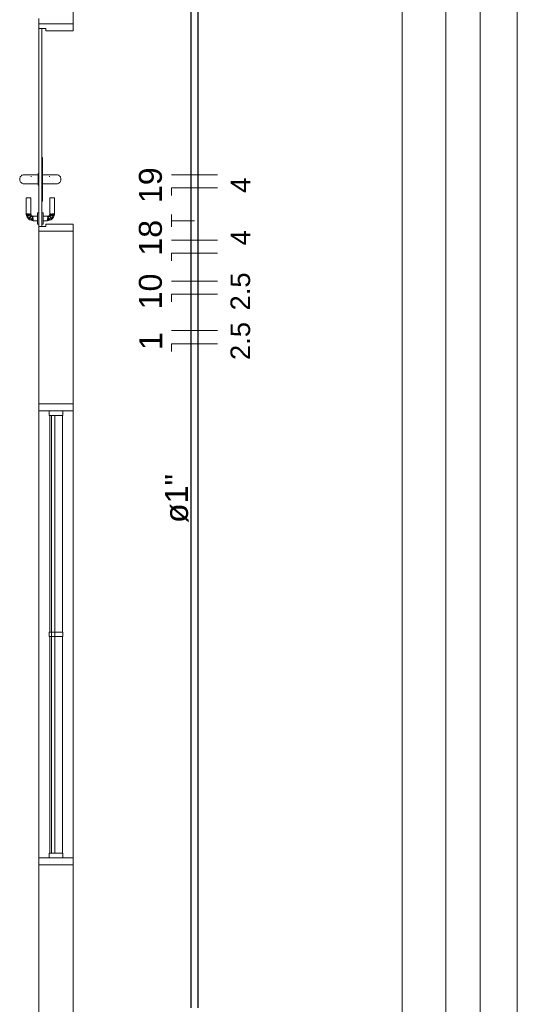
# Model space of a CAD drawing. Header units: millimetres. Extents: x 4480191 to 4481199, y -30324204 to -30323479.
# Tile 214 of 243: x 4480203 to 4480207, y -30323768 to -30323759. Entities that reach past the tile are written whole.
import ezdxf

# ---------------------------------------------------------------- set-up
doc = ezdxf.new("R2010")
doc.units = ezdxf.units.MM
doc.linetypes.add('NULL', pattern=[0])
for name, color, linetype, lineweight in [('EL-Condutos QD (Teto)', 32, 'Continuous', 25), ('EL-Fios (Fase 3) QD', 1, 'Continuous', 15), ('EL-Fios (Neutro) QD', 5, 'Continuous', 15), ('EL-Fios (Terra) QD', 94, 'Continuous', 15), ('EL-Textos conduto QD', 7, 'Continuous', 9), ('EL-Textos fios QD', 7, 'Continuous', 9), ('IFC-Janela-Contorno', 142, 'Continuous', 5), ('IFC-Parede padrão-Contorno', 44, 'Continuous', 5), ('IFC-Parede-Contorno', 42, 'Continuous', 5), ('IFC-Porta-Contorno', 142, 'Continuous', 5)]:
    doc.layers.add(name, color=color, linetype=linetype, lineweight=lineweight)
doc.styles.add('ARIAL', font='arial.ttf')

msp = doc.modelspace()

# ---------------------------------------------------------------- linework, layer by layer
at = {"layer": 'EL-Condutos QD (Teto)'}
for p, q in [((4480204.3135, -30323758.5736), (4480204.3135, -30323759.3687)), ((4480204.3786, -30323759.3687), (4480204.3786, -30323758.5736)), ((4480204.3135, -30323759.3687), (4480204.3135, -30323760.1315)), ((4480204.3786, -30323760.1315), (4480204.3786, -30323759.3687)), ((4480204.3135, -30323760.1315), (4480204.3135, -30323760.8671)), ((4480204.3786, -30323760.8671), (4480204.3786, -30323760.1315)), ((4480204.3135, -30323760.8671), (4480204.3135, -30323761.5804)), ((4480204.3786, -30323761.5804), (4480204.3786, -30323760.8671)), ((4480204.3135, -30323761.5804), (4480204.3135, -30323762.2761)), ((4480204.3786, -30323762.2761), (4480204.3786, -30323761.5804)), ((4480204.3135, -30323762.2761), (4480204.3135, -30323762.9592)), ((4480204.3786, -30323762.9592), (4480204.3786, -30323762.2761)), ((4480204.3135, -30323762.9592), (4480204.3135, -30323763.6347)), ((4480204.3786, -30323763.6347), (4480204.3786, -30323762.9592)), ((4480204.3135, -30323763.6347), (4480204.3135, -30323764.3074)), ((4480204.3786, -30323764.3074), (4480204.3786, -30323763.6347)), ((4480204.3135, -30323764.3074), (4480204.3135, -30323764.9823)), ((4480204.3786, -30323764.9823), (4480204.3786, -30323764.3074)), ((4480204.3135, -30323764.9823), (4480204.3135, -30323765.6641)), ((4480204.3786, -30323765.6641), (4480204.3786, -30323764.9823)), ((4480204.3135, -30323765.6641), (4480204.3135, -30323766.3579)), ((4480204.3786, -30323766.3579), (4480204.3786, -30323765.6641)), ((4480204.3135, -30323766.3579), (4480204.3135, -30323767.0685)), ((4480204.3786, -30323767.0685), (4480204.3786, -30323766.3579)), ((4480204.3135, -30323767.0685), (4480204.3135, -30323767.8009)), ((4480204.3786, -30323767.8009), (4480204.3786, -30323767.0685))]:
    msp.add_line(p, q, dxfattribs=at)
at = {"layer": 'EL-Fios (Fase 3) QD'}
for p, q in [((4480204.5457, -30323760.5683), (4480204.1457, -30323760.5683)), ((4480204.5457, -30323761.1351), (4480204.1457, -30323761.1351)), ((4480204.5457, -30323761.4905), (4480204.1457, -30323761.4905)), ((4480204.5457, -30323761.9206), (4480204.1457, -30323761.9206))]:
    msp.add_line(p, q, dxfattribs=at)
at = {"layer": 'EL-Fios (Neutro) QD'}
for p, q in [((4480204.5457, -30323760.6826), (4480204.1457, -30323760.6826)), ((4480204.1457, -30323760.6826), (4480204.1457, -30323760.7493)), ((4480204.5457, -30323761.2493), (4480204.1457, -30323761.2493)), ((4480204.1457, -30323761.2493), (4480204.1457, -30323761.316)), ((4480204.5457, -30323761.6048), (4480204.1457, -30323761.6048)), ((4480204.1457, -30323761.6048), (4480204.1457, -30323761.6715)), ((4480204.5457, -30323762.0348), (4480204.1457, -30323762.0348)), ((4480204.1457, -30323762.0348), (4480204.1457, -30323762.1015))]:
    msp.add_line(p, q, dxfattribs=at)
at = {"layer": 'EL-Fios (Terra) QD'}
for p, q in [((4480204.1457, -30323761.0208), (4480204.1457, -30323760.9141)), ((4480204.3457, -30323760.9675), (4480204.1457, -30323760.9675))]:
    msp.add_line(p, q, dxfattribs=at)
at = {"layer": 'IFC-Janela-Contorno', "color": 8, "lineweight": 5}
for p, q in [((4480202.9933, -30323762.5572), (4480203.2606, -30323762.5572)), ((4480202.9933, -30323762.564), (4480202.9933, -30323762.5572)), ((4480202.9933, -30323762.6172), (4480202.9933, -30323762.564)), ((4480202.9933, -30323764.3194), (4480202.9933, -30323762.6172)), ((4480202.9933, -30323762.6172), (4480203.0193, -30323762.6172)), ((4480203.0193, -30323762.6172), (4480203.2933, -30323762.6172)), ((4480203.0833, -30323762.6544), (4480203.0833, -30323762.6172)), ((4480203.2033, -30323762.62), (4480203.2033, -30323762.6172)), ((4480203.2033, -30323762.6572), (4480203.2033, -30323762.62)), ((4480203.2933, -30323762.6122), (4480203.2933, -30323762.5572)), ((4480203.2933, -30323762.6172), (4480203.2933, -30323762.6122)), ((4480203.2933, -30323766.4972), (4480203.2933, -30323762.6172)), ((4480203.0833, -30323762.6572), (4480203.0833, -30323762.6544)), ((4480203.0833, -30323762.6572), (4480203.1949, -30323762.6572)), ((4480203.0883, -30323764.5372), (4480203.0883, -30323762.6572)), ((4480203.1033, -30323766.1912), (4480203.1033, -30323762.6572)), ((4480203.1333, -30323762.9232), (4480203.1333, -30323762.6572)), ((4480203.1949, -30323762.6572), (4480203.2033, -30323762.6572)), ((4480203.1983, -30323764.5372), (4480203.1983, -30323762.6572)), ((4480203.1333, -30323766.4572), (4480203.1333, -30323762.9232)), ((4480202.9933, -30323766.4972), (4480202.9933, -30323764.3194)), ((4480203.0833, -30323764.5372), (4480203.0917, -30323764.5372)), ((4480203.0833, -30323764.5744), (4480203.0833, -30323764.5372)), ((4480203.0833, -30323764.5772), (4480203.0833, -30323764.5744)), ((4480203.0833, -30323764.5772), (4480203.1949, -30323764.5772)), ((4480203.0883, -30323766.4572), (4480203.0883, -30323764.5772)), ((4480203.0917, -30323764.5372), (4480203.2033, -30323764.5372)), ((4480203.1949, -30323764.5772), (4480203.2033, -30323764.5772)), ((4480203.1983, -30323766.4572), (4480203.1983, -30323764.5772)), ((4480203.2033, -30323764.54), (4480203.2033, -30323764.5372)), ((4480203.2033, -30323764.5772), (4480203.2033, -30323764.54)), ((4480203.1033, -30323766.4572), (4480203.1033, -30323766.1912)), ((4480203.0833, -30323766.4572), (4480203.0917, -30323766.4572)), ((4480203.0833, -30323766.4944), (4480203.0833, -30323766.4572)), ((4480203.0917, -30323766.4572), (4480203.2033, -30323766.4572)), ((4480203.2033, -30323766.46), (4480203.2033, -30323766.4572)), ((4480203.2033, -30323766.4972), (4480203.2033, -30323766.46)), ((4480202.9933, -30323766.4972), (4480203.0833, -30323766.4972)), ((4480202.9933, -30323766.4972), (4480203.2674, -30323766.4972)), ((4480202.9933, -30323766.5023), (4480202.9933, -30323766.4972)), ((4480202.9933, -30323766.5572), (4480202.9933, -30323766.5023)), ((4480203.0833, -30323766.4972), (4480203.0833, -30323766.4944)), ((4480203.2033, -30323766.4972), (4480203.2933, -30323766.4972)), ((4480203.2674, -30323766.4972), (4480203.2933, -30323766.4972)), ((4480203.2933, -30323766.5505), (4480203.2933, -30323766.4972)), ((4480203.2933, -30323766.5572), (4480203.2933, -30323766.5505)), ((4480203.0261, -30323766.5572), (4480203.2933, -30323766.5572))]:
    msp.add_line(p, q, dxfattribs=at)
at = {"layer": 'IFC-Parede padrão-Contorno', "color": 8, "lineweight": 5}
for p, q in [((4480203.2933, -30323759.2572), (4480203.2933, -30323758.5218)), ((4480202.9933, -30323759.2572), (4480202.9933, -30323759.2127)), ((4480203.0105, -30323759.2572), (4480203.2933, -30323759.2572)), ((4480202.9933, -30323761.0572), (4480203.2762, -30323761.0572)), ((4480202.9933, -30323761.2209), (4480202.9933, -30323761.0572)), ((4480203.2933, -30323761.2209), (4480203.2933, -30323761.0572)), ((4480202.9933, -30323762.5572), (4480202.9933, -30323761.2209)), ((4480203.2933, -30323762.5572), (4480203.2933, -30323761.2209)), ((4480203.0261, -30323762.5572), (4480203.2933, -30323762.5572)), ((4480203.2933, -30323762.8021), (4480203.2933, -30323762.5572)), ((4480203.2933, -30323766.5572), (4480203.2933, -30323765.8368)), ((4480202.9933, -30323766.5572), (4480203.2606, -30323766.5572)), ((4480202.9933, -30323768.446), (4480202.9933, -30323766.5572)), ((4480203.2933, -30323766.7885), (4480203.2933, -30323766.5572)), ((4480203.2933, -30323768.6772), (4480203.2933, -30323766.7885))]:
    msp.add_line(p, q, dxfattribs=at)
at = {"layer": 'IFC-Parede-Contorno', "color": 8, "lineweight": 5}
for p, q in [((4480206.53, -30323774.4209), (4480206.53, -30323753.9995)), ((4480206.83, -30323775.6585), (4480206.83, -30323755.2371)), ((4480206.1516, -30323769.7473), (4480206.1516, -30323759.0993)), ((4480207.1516, -30323769.7473), (4480207.1516, -30323759.0993))]:
    msp.add_line(p, q, dxfattribs=at)
at = {"layer": 'IFC-Porta-Contorno', "color": 8, "lineweight": 5}
for p, q in [((4480202.9933, -30323759.2953), (4480202.9933, -30323759.2572)), ((4480202.9933, -30323759.2572), (4480203.2762, -30323759.2572)), ((4480203.2933, -30323759.2607), (4480203.2933, -30323759.2572)), ((4480203.2933, -30323759.3172), (4480203.2933, -30323759.2607)), ((4480202.9933, -30323759.2972), (4480202.9933, -30323759.2953)), ((4480202.9933, -30323760.9345), (4480202.9933, -30323759.2972)), ((4480202.9933, -30323759.2972), (4480202.9962, -30323759.2972)), ((4480202.9946, -30323759.2972), (4480203.0203, -30323759.2972)), ((4480202.9962, -30323759.2972), (4480203.0533, -30323759.2972)), ((4480203.0203, -30323760.9345), (4480203.0203, -30323759.2972)), ((4480203.0533, -30323759.3164), (4480203.0533, -30323759.2972)), ((4480203.0533, -30323759.3172), (4480203.0533, -30323759.3164)), ((4480203.0533, -30323759.3172), (4480203.0638, -30323759.3172)), ((4480203.0638, -30323759.3172), (4480203.2933, -30323759.3172)), ((4480203.0203, -30323760.4172), (4480203.0213, -30323760.4172)), ((4480203.0213, -30323760.4172), (4480203.0263, -30323760.4172)), ((4480203.0263, -30323760.735), (4480203.0263, -30323760.4172)), ((4480202.852, -30323760.5703), (4480202.857, -30323760.5686)), ((4480202.857, -30323760.5686), (4480202.8621, -30323760.5676)), ((4480202.857, -30323760.5686), (4480202.8609, -30323760.568)), ((4480202.8609, -30323760.568), (4480202.8673, -30323760.5672)), ((4480202.8621, -30323760.5676), (4480202.8673, -30323760.5672)), ((4480202.8673, -30323760.5672), (4480202.8715, -30323760.5673)), ((4480202.8715, -30323760.5673), (4480202.8775, -30323760.5673)), ((4480202.8775, -30323760.5673), (4480202.8851, -30323760.5676)), ((4480202.8782, -30323760.5678), (4480202.8969, -30323760.5673)), ((4480202.8969, -30323760.5673), (4480202.9118, -30323760.5673)), ((4480202.9118, -30323760.5673), (4480202.9273, -30323760.5672)), ((4480202.9273, -30323760.5672), (4480202.9873, -30323760.5672)), ((4480202.9873, -30323760.5572), (4480202.9933, -30323760.5572)), ((4480202.9873, -30323760.5589), (4480202.9873, -30323760.5572)), ((4480202.9873, -30323760.5639), (4480202.9873, -30323760.5589)), ((4480202.9873, -30323760.5719), (4480202.9873, -30323760.5639)), ((4480203.0263, -30323760.5672), (4480203.0863, -30323760.5672)), ((4480203.0863, -30323760.5672), (4480203.1018, -30323760.5673)), ((4480203.1018, -30323760.5673), (4480203.1167, -30323760.5673)), ((4480203.1167, -30323760.5673), (4480203.1355, -30323760.5678)), ((4480203.1285, -30323760.5676), (4480203.1361, -30323760.5673)), ((4480203.1361, -30323760.5673), (4480203.1421, -30323760.5673)), ((4480203.1421, -30323760.5673), (4480203.1463, -30323760.5672)), ((4480203.1463, -30323760.5672), (4480203.1515, -30323760.5676)), ((4480203.1463, -30323760.5672), (4480203.1527, -30323760.568)), ((4480203.1515, -30323760.5676), (4480203.1566, -30323760.5686)), ((4480203.1527, -30323760.568), (4480203.1566, -30323760.5686)), ((4480203.1566, -30323760.5686), (4480203.1616, -30323760.5703)), ((4480202.8273, -30323760.6072), (4480202.8281, -30323760.5994)), ((4480202.8273, -30323760.6072), (4480202.8281, -30323760.615)), ((4480202.8281, -30323760.5994), (4480202.8287, -30323760.5969)), ((4480202.8281, -30323760.615), (4480202.8287, -30323760.6176)), ((4480202.8287, -30323760.5969), (4480202.8304, -30323760.5919)), ((4480202.8287, -30323760.6176), (4480202.8304, -30323760.6225)), ((4480202.8304, -30323760.5919), (4480202.8327, -30323760.5872)), ((4480202.8304, -30323760.6225), (4480202.8327, -30323760.6272)), ((4480202.8327, -30323760.5872), (4480202.8356, -30323760.5829)), ((4480202.8327, -30323760.6272), (4480202.8356, -30323760.6316)), ((4480202.8356, -30323760.5829), (4480202.8391, -30323760.5789)), ((4480202.8356, -30323760.6316), (4480202.8391, -30323760.6355)), ((4480202.8391, -30323760.5789), (4480202.843, -30323760.5755)), ((4480202.8391, -30323760.6355), (4480202.843, -30323760.639)), ((4480202.843, -30323760.5755), (4480202.8473, -30323760.5726)), ((4480202.843, -30323760.639), (4480202.8473, -30323760.6419)), ((4480202.8473, -30323760.5726), (4480202.852, -30323760.5703)), ((4480202.8473, -30323760.6419), (4480202.852, -30323760.6442)), ((4480202.8473, -30323760.6419), (4480202.851, -30323760.6434)), ((4480202.851, -30323760.6434), (4480202.857, -30323760.6459)), ((4480202.852, -30323760.6442), (4480202.857, -30323760.6459)), ((4480202.857, -30323760.6459), (4480202.8621, -30323760.6469)), ((4480202.8621, -30323760.6469), (4480202.8673, -30323760.6472)), ((4480202.8673, -30323760.6472), (4480202.8714, -30323760.6471)), ((4480202.8714, -30323760.6471), (4480202.8738, -30323760.6472)), ((4480202.8738, -30323760.6472), (4480202.8824, -30323760.6471)), ((4480202.8824, -30323760.6471), (4480202.8987, -30323760.6472)), ((4480202.8987, -30323760.6472), (4480202.9141, -30323760.6471)), ((4480202.9141, -30323760.6471), (4480202.9273, -30323760.6472)), ((4480202.9273, -30323760.5872), (4480202.9273, -30323760.5789)), ((4480202.9273, -30323760.6472), (4480202.9873, -30323760.6472)), ((4480202.9873, -30323760.5822), (4480202.9873, -30323760.5719)), ((4480202.9873, -30323760.5943), (4480202.9873, -30323760.5822)), ((4480202.9873, -30323760.6072), (4480202.9873, -30323760.5943)), ((4480202.9873, -30323760.6202), (4480202.9873, -30323760.6072)), ((4480202.9873, -30323760.6322), (4480202.9873, -30323760.6202)), ((4480202.9873, -30323760.6426), (4480202.9873, -30323760.6322)), ((4480202.9873, -30323760.6505), (4480202.9873, -30323760.6426)), ((4480202.9873, -30323760.6555), (4480202.9873, -30323760.6505)), ((4480203.0263, -30323760.6472), (4480203.0863, -30323760.6472)), ((4480203.0863, -30323760.5872), (4480203.0863, -30323760.5789)), ((4480203.0863, -30323760.5872), (4480203.0863, -30323760.5831)), ((4480203.0863, -30323760.6472), (4480203.0995, -30323760.6471)), ((4480203.0995, -30323760.6471), (4480203.1149, -30323760.6472)), ((4480203.1149, -30323760.6472), (4480203.1312, -30323760.6471)), ((4480203.1312, -30323760.6471), (4480203.1398, -30323760.6472)), ((4480203.1398, -30323760.6472), (4480203.1422, -30323760.6471)), ((4480203.1422, -30323760.6471), (4480203.1463, -30323760.6472)), ((4480203.1463, -30323760.6472), (4480203.1515, -30323760.6469)), ((4480203.1515, -30323760.6469), (4480203.1566, -30323760.6459)), ((4480203.1566, -30323760.6459), (4480203.1626, -30323760.6434)), ((4480203.1566, -30323760.6459), (4480203.1616, -30323760.6442)), ((4480203.1616, -30323760.5703), (4480203.1663, -30323760.5726)), ((4480203.1616, -30323760.6442), (4480203.1663, -30323760.6419)), ((4480203.1626, -30323760.6434), (4480203.1663, -30323760.6419)), ((4480203.1663, -30323760.5726), (4480203.1706, -30323760.5755)), ((4480203.1663, -30323760.6419), (4480203.1706, -30323760.639)), ((4480203.1706, -30323760.5755), (4480203.1746, -30323760.5789)), ((4480203.1706, -30323760.639), (4480203.1746, -30323760.6355)), ((4480203.1746, -30323760.5789), (4480203.178, -30323760.5829)), ((4480203.1746, -30323760.6355), (4480203.178, -30323760.6316)), ((4480203.178, -30323760.5829), (4480203.1809, -30323760.5872)), ((4480203.178, -30323760.6316), (4480203.1809, -30323760.6272)), ((4480203.1809, -30323760.5872), (4480203.1832, -30323760.5919)), ((4480203.1809, -30323760.6272), (4480203.1832, -30323760.6225)), ((4480203.1832, -30323760.5919), (4480203.1849, -30323760.5969)), ((4480203.1832, -30323760.6225), (4480203.1849, -30323760.6176)), ((4480203.1849, -30323760.5969), (4480203.1855, -30323760.5994)), ((4480203.1849, -30323760.6176), (4480203.1855, -30323760.615)), ((4480203.1855, -30323760.5994), (4480203.1863, -30323760.6072)), ((4480203.1855, -30323760.615), (4480203.1863, -30323760.6072)), ((4480202.9873, -30323760.6572), (4480202.9873, -30323760.6555)), ((4480202.9873, -30323760.6572), (4480202.9933, -30323760.6572)), ((4480203.0263, -30323760.7972), (4480203.0263, -30323760.735)), ((4480202.8833, -30323760.9072), (4480202.8833, -30323760.7672)), ((4480202.8833, -30323760.7672), (4480202.884, -30323760.7672)), ((4480202.884, -30323760.7672), (4480202.886, -30323760.7672)), ((4480202.886, -30323760.7672), (4480202.8892, -30323760.7672)), ((4480202.8892, -30323760.7672), (4480202.8933, -30323760.7672)), ((4480202.8933, -30323760.7672), (4480202.8982, -30323760.7672)), ((4480202.8982, -30323760.7672), (4480202.9033, -30323760.7672)), ((4480202.9033, -30323760.7672), (4480202.9085, -30323760.7672)), ((4480202.9085, -30323760.7672), (4480202.9133, -30323760.7672)), ((4480202.9133, -30323760.7672), (4480202.9175, -30323760.7672)), ((4480202.9175, -30323760.7672), (4480202.9207, -30323760.7672)), ((4480202.9207, -30323760.7672), (4480202.9227, -30323760.7672)), ((4480202.9227, -30323760.7672), (4480202.9233, -30323760.7672)), ((4480202.9233, -30323760.9072), (4480202.9233, -30323760.7672)), ((4480203.0203, -30323760.7972), (4480203.0253, -30323760.7972)), ((4480203.0253, -30323760.7972), (4480203.0263, -30323760.7972)), ((4480203.0903, -30323760.9072), (4480203.0903, -30323760.7672)), ((4480203.0903, -30323760.7672), (4480203.091, -30323760.7672)), ((4480203.091, -30323760.7672), (4480203.093, -30323760.7672)), ((4480203.093, -30323760.7672), (4480203.0961, -30323760.7672)), ((4480203.0961, -30323760.7672), (4480203.1003, -30323760.7672)), ((4480203.1003, -30323760.7672), (4480203.1051, -30323760.7672)), ((4480203.1051, -30323760.7672), (4480203.1103, -30323760.7672)), ((4480203.1103, -30323760.7672), (4480203.1154, -30323760.7672)), ((4480203.1154, -30323760.7672), (4480203.1203, -30323760.7672)), ((4480203.1203, -30323760.7672), (4480203.1244, -30323760.7672)), ((4480203.1244, -30323760.7672), (4480203.1276, -30323760.7672)), ((4480203.1276, -30323760.7672), (4480203.1296, -30323760.7672)), ((4480203.1296, -30323760.7672), (4480203.1303, -30323760.7672)), ((4480203.1303, -30323760.9072), (4480203.1303, -30323760.7672)), ((4480202.8833, -30323760.9072), (4480202.8845, -30323760.9115)), ((4480202.8856, -30323760.9157), (4480202.8933, -30323760.9072)), ((4480202.886, -30323760.9072), (4480202.8892, -30323760.9072)), ((4480202.8879, -30323760.9242), (4480202.8933, -30323760.9072)), ((4480202.8879, -30323760.9242), (4480202.9033, -30323760.9072)), ((4480202.8892, -30323760.9072), (4480202.8933, -30323760.9072)), ((4480202.8933, -30323760.9072), (4480202.8982, -30323760.9072)), ((4480202.8967, -30323760.9239), (4480202.9207, -30323760.9072)), ((4480202.8967, -30323760.9239), (4480202.9033, -30323760.9072)), ((4480202.8982, -30323760.9072), (4480202.9033, -30323760.9072)), ((4480202.9133, -30323760.9072), (4480202.9175, -30323760.9072)), ((4480202.9143, -30323760.9258), (4480202.9207, -30323760.9072)), ((4480202.9143, -30323760.9258), (4480202.9233, -30323760.9072)), ((4480202.9175, -30323760.9072), (4480202.9207, -30323760.9072)), ((4480202.9233, -30323760.9072), (4480202.9263, -30323760.9143)), ((4480202.9833, -30323760.8972), (4480202.9933, -30323760.8972)), ((4480202.9833, -30323760.8989), (4480202.9833, -30323760.8972)), ((4480202.9833, -30323760.9039), (4480202.9833, -30323760.8989)), ((4480202.9833, -30323760.9119), (4480202.9833, -30323760.9039)), ((4480203.0203, -30323760.9972), (4480203.0203, -30323760.8872)), ((4480203.0203, -30323760.8972), (4480203.0303, -30323760.8972)), ((4480203.0303, -30323760.8989), (4480203.0303, -30323760.8972)), ((4480203.0303, -30323760.9039), (4480203.0303, -30323760.8989)), ((4480203.0303, -30323760.9119), (4480203.0303, -30323760.9039)), ((4480203.0873, -30323760.9143), (4480203.0903, -30323760.9072)), ((4480203.0903, -30323760.9072), (4480203.0993, -30323760.9258)), ((4480203.093, -30323760.9072), (4480203.0993, -30323760.9258)), ((4480203.093, -30323760.9072), (4480203.1169, -30323760.9239)), ((4480203.093, -30323760.9072), (4480203.0961, -30323760.9072)), ((4480203.0961, -30323760.9072), (4480203.1003, -30323760.9072)), ((4480203.1103, -30323760.9072), (4480203.1169, -30323760.9239)), ((4480203.1103, -30323760.9072), (4480203.1257, -30323760.9242)), ((4480203.1103, -30323760.9072), (4480203.1154, -30323760.9072)), ((4480203.1154, -30323760.9072), (4480203.1203, -30323760.9072)), ((4480203.1203, -30323760.9072), (4480203.1257, -30323760.9242)), ((4480203.1203, -30323760.9072), (4480203.128, -30323760.9157)), ((4480203.1203, -30323760.9072), (4480203.1244, -30323760.9072)), ((4480203.1244, -30323760.9072), (4480203.1276, -30323760.9072)), ((4480203.1291, -30323760.9115), (4480203.1303, -30323760.9072)), ((4480202.8845, -30323760.9115), (4480202.8856, -30323760.9157)), ((4480202.8856, -30323760.9157), (4480202.8879, -30323760.9242)), ((4480202.8879, -30323760.9242), (4480202.8914, -30323760.9372)), ((4480202.8914, -30323760.9372), (4480202.8969, -30323760.9427)), ((4480202.8967, -30323760.9239), (4480202.9143, -30323760.9258)), ((4480202.8967, -30323760.9239), (4480202.9014, -30323760.9381)), ((4480202.8969, -30323760.9427), (4480202.9024, -30323760.9482)), ((4480202.9014, -30323760.9381), (4480202.9093, -30323760.9425)), ((4480202.9024, -30323760.9482), (4480202.9078, -30323760.9537)), ((4480202.9078, -30323760.9537), (4480202.9222, -30323760.9424)), ((4480202.9078, -30323760.9537), (4480202.9093, -30323760.9425)), ((4480202.9078, -30323760.9537), (4480202.9133, -30323760.9592)), ((4480202.9093, -30323760.9425), (4480202.9252, -30323760.9292)), ((4480202.9093, -30323760.9425), (4480202.9222, -30323760.9424)), ((4480202.9133, -30323760.9592), (4480202.9267, -30323760.9538)), ((4480202.9133, -30323760.9592), (4480202.9264, -30323760.9627)), ((4480202.9143, -30323760.9258), (4480202.9292, -30323760.9214)), ((4480202.9143, -30323760.9258), (4480202.9252, -30323760.9292)), ((4480202.9222, -30323760.9424), (4480202.9267, -30323760.9538)), ((4480202.9252, -30323760.9292), (4480202.9337, -30323760.931)), ((4480202.9263, -30323760.9143), (4480202.9292, -30323760.9214)), ((4480202.9264, -30323760.9627), (4480202.9433, -30323760.9472)), ((4480202.9264, -30323760.9627), (4480202.9433, -30323760.9572)), ((4480202.9264, -30323760.9627), (4480202.9348, -30323760.965)), ((4480202.9267, -30323760.9538), (4480202.9433, -30323760.9331)), ((4480202.9267, -30323760.9538), (4480202.9433, -30323760.9472)), ((4480202.9292, -30323760.9214), (4480202.9363, -30323760.9243)), ((4480202.9337, -30323760.931), (4480202.9433, -30323760.9272)), ((4480202.9337, -30323760.931), (4480202.9433, -30323760.9331)), ((4480202.9348, -30323760.965), (4480202.9433, -30323760.9572)), ((4480202.9348, -30323760.965), (4480202.9391, -30323760.9661)), ((4480202.9363, -30323760.9243), (4480202.9433, -30323760.9272)), ((4480202.9391, -30323760.9661), (4480202.9433, -30323760.9672)), ((4480202.9433, -30323760.9272), (4480202.9833, -30323760.9272)), ((4480202.9433, -30323760.9372), (4480202.9433, -30323760.9331)), ((4480202.9433, -30323760.9524), (4480202.9433, -30323760.9472)), ((4480202.9433, -30323760.9572), (4480202.9433, -30323760.9524)), ((4480202.9433, -30323760.9614), (4480202.9433, -30323760.9572)), ((4480202.9433, -30323760.9646), (4480202.9433, -30323760.9614)), ((4480202.9433, -30323760.9672), (4480202.9833, -30323760.9672)), ((4480202.9833, -30323760.9222), (4480202.9833, -30323760.9119)), ((4480202.9833, -30323760.9343), (4480202.9833, -30323760.9222)), ((4480202.9833, -30323760.9472), (4480202.9833, -30323760.9343)), ((4480202.9833, -30323760.9602), (4480202.9833, -30323760.9472)), ((4480202.9833, -30323760.9722), (4480202.9833, -30323760.9602)), ((4480202.9833, -30323760.9826), (4480202.9833, -30323760.9722)), ((4480202.9833, -30323760.9905), (4480202.9833, -30323760.9826)), ((4480202.9833, -30323760.9955), (4480202.9833, -30323760.9905)), ((4480202.9833, -30323760.9972), (4480202.9833, -30323760.9955)), ((4480202.9933, -30323761.0172), (4480202.9933, -30323760.9345)), ((4480203.0203, -30323761.0172), (4480203.0203, -30323760.9345)), ((4480203.0303, -30323760.9222), (4480203.0303, -30323760.9119)), ((4480203.0303, -30323760.9343), (4480203.0303, -30323760.9222)), ((4480203.0303, -30323760.9272), (4480203.0703, -30323760.9272)), ((4480203.0303, -30323760.9372), (4480203.0303, -30323760.9331)), ((4480203.0303, -30323760.9472), (4480203.0303, -30323760.9343)), ((4480203.0303, -30323760.9602), (4480203.0303, -30323760.9472)), ((4480203.0303, -30323760.9614), (4480203.0303, -30323760.9572)), ((4480203.0303, -30323760.9722), (4480203.0303, -30323760.9602)), ((4480203.0303, -30323760.9672), (4480203.0703, -30323760.9672)), ((4480203.0303, -30323760.9826), (4480203.0303, -30323760.9722)), ((4480203.0303, -30323760.9905), (4480203.0303, -30323760.9826)), ((4480203.0303, -30323760.9955), (4480203.0303, -30323760.9905)), ((4480203.0303, -30323760.9972), (4480203.0303, -30323760.9955)), ((4480203.0703, -30323760.9272), (4480203.0773, -30323760.9243)), ((4480203.0703, -30323760.9272), (4480203.0799, -30323760.931)), ((4480203.0703, -30323760.9331), (4480203.0799, -30323760.931)), ((4480203.0703, -30323760.9372), (4480203.0703, -30323760.9331)), ((4480203.0703, -30323760.9331), (4480203.0869, -30323760.9538)), ((4480203.0703, -30323760.9524), (4480203.0703, -30323760.9472)), ((4480203.0703, -30323760.9472), (4480203.0869, -30323760.9538)), ((4480203.0703, -30323760.9472), (4480203.0873, -30323760.9627)), ((4480203.0703, -30323760.9572), (4480203.0703, -30323760.9524)), ((4480203.0703, -30323760.9614), (4480203.0703, -30323760.9572)), ((4480203.0703, -30323760.9572), (4480203.0873, -30323760.9627)), ((4480203.0703, -30323760.9572), (4480203.0788, -30323760.965)), ((4480203.0703, -30323760.9646), (4480203.0703, -30323760.9614)), ((4480203.0703, -30323760.9672), (4480203.0745, -30323760.9661)), ((4480203.0745, -30323760.9661), (4480203.0788, -30323760.965)), ((4480203.0773, -30323760.9243), (4480203.0844, -30323760.9214)), ((4480203.0788, -30323760.965), (4480203.0873, -30323760.9627)), ((4480203.0799, -30323760.931), (4480203.0884, -30323760.9292)), ((4480203.0844, -30323760.9214), (4480203.0873, -30323760.9143)), ((4480203.0844, -30323760.9214), (4480203.0993, -30323760.9258)), ((4480203.0869, -30323760.9538), (4480203.0914, -30323760.9424)), ((4480203.0869, -30323760.9538), (4480203.1003, -30323760.9592)), ((4480203.0873, -30323760.9627), (4480203.1003, -30323760.9592)), ((4480203.0884, -30323760.9292), (4480203.0993, -30323760.9258)), ((4480203.0884, -30323760.9292), (4480203.1043, -30323760.9425)), ((4480203.0914, -30323760.9424), (4480203.1043, -30323760.9425)), ((4480203.0914, -30323760.9424), (4480203.1058, -30323760.9537)), ((4480203.0993, -30323760.9258), (4480203.1169, -30323760.9239)), ((4480203.1003, -30323760.9592), (4480203.1058, -30323760.9537)), ((4480203.1043, -30323760.9425), (4480203.1122, -30323760.9381)), ((4480203.1043, -30323760.9425), (4480203.1058, -30323760.9537)), ((4480203.1058, -30323760.9537), (4480203.1113, -30323760.9482)), ((4480203.1113, -30323760.9482), (4480203.1222, -30323760.9372)), ((4480203.1113, -30323760.9482), (4480203.1167, -30323760.9427)), ((4480203.1122, -30323760.9381), (4480203.1169, -30323760.9239)), ((4480203.1167, -30323760.9427), (4480203.1222, -30323760.9372)), ((4480203.1222, -30323760.9372), (4480203.1257, -30323760.9242)), ((4480203.1257, -30323760.9242), (4480203.128, -30323760.9157)), ((4480203.128, -30323760.9157), (4480203.1291, -30323760.9115)), ((4480202.9833, -30323760.9972), (4480202.9933, -30323760.9972)), ((4480202.9933, -30323761.0172), (4480203.0505, -30323761.0172)), ((4480202.9933, -30323761.055), (4480202.9933, -30323761.0172)), ((4480202.9933, -30323761.0572), (4480202.9933, -30323761.055)), ((4480203.0105, -30323761.0572), (4480203.2933, -30323761.0572)), ((4480203.0203, -30323760.9972), (4480203.0303, -30323760.9972)), ((4480203.0505, -30323761.0172), (4480203.0533, -30323761.0172)), ((4480203.0533, -30323760.9972), (4480203.2829, -30323760.9972)), ((4480203.0533, -30323761.0163), (4480203.0533, -30323760.9972)), ((4480203.0533, -30323761.0172), (4480203.0533, -30323761.0163)), ((4480203.2829, -30323760.9972), (4480203.2933, -30323760.9972)), ((4480203.2933, -30323760.9998), (4480203.2933, -30323760.9972)), ((4480203.2933, -30323761.0572), (4480203.2933, -30323760.9998))]:
    msp.add_line(p, q, dxfattribs=at)

# ---------------------------------------------------------------- texts
at = {"layer": 'EL-Textos conduto QD', "linetype": 'NULL', "insert": (4480204.295, -30323763.3783), "char_height": 0.2, "width": 0.85061, "attachment_point": 8, "rotation": 90.00021, "line_spacing_factor": 0.6, "style": 'ARIAL'}
msp.add_mtext('ø1"', dxfattribs=at)
at = {"layer": 'EL-Textos fios QD', "linetype": 'NULL', "attachment_point": 7, "rotation": 90.00021, "line_spacing_factor": 0.6, "style": 'ARIAL'}
for s, insert, char_height, width in [('19', (4480204.0657, -30323760.8141), 0.2, 0.621341), ('4', (4480204.8317, -30323760.7248), 0.17, 0.26407), ('18', (4480204.0657, -30323761.2704), 0.2, 0.621341), ('4', (4480204.8317, -30323761.1811), 0.17, 0.26407), ('10', (4480204.0657, -30323761.7364), 0.2, 0.621341), ('2.5', (4480204.8317, -30323761.746), 0.17, 0.660046), ('2.5', (4480204.8317, -30323762.1761), 0.17, 0.660046), ('1', (4480204.0657, -30323762.0887), 0.2, 0.310671)]:
    msp.add_mtext(s, dxfattribs=dict(at, insert=insert, char_height=char_height, width=width))

doc.saveas('drawing.dxf')
